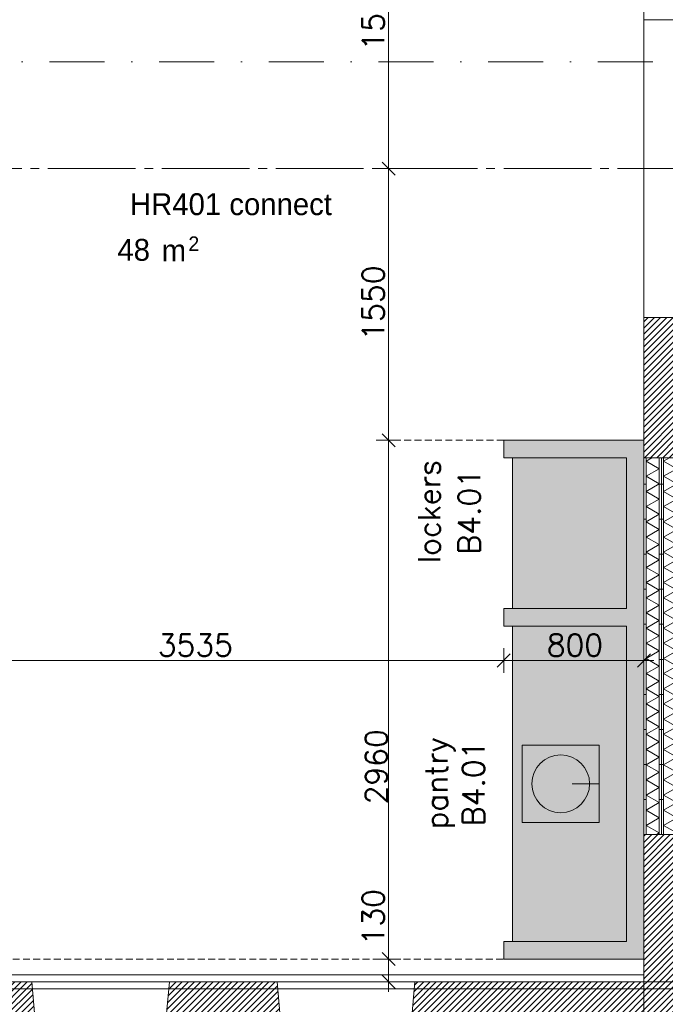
# Model space of a CAD drawing. Header units: millimetres. Extents: x -6136 to 498671, y -8363 to 238556.
# Tile 23 of 47: x 18039 to 21722, y 22232 to 27850. Entities that reach past the tile are written whole.
import ezdxf
from ezdxf.enums import TextEntityAlignment as Align

# ---------------------------------------------------------------- set-up
doc = ezdxf.new("R2010")
doc.units = ezdxf.units.MM
doc.header["$MEASUREMENT"] = 0
for name, pattern in [('B0204', [650, 500, -50, 50, -50]), ('B0302', [625.500011, 313.000011, -156.25, 0, -156.25]), ('B0702', [58.685, 39.06, -19.625001])]:
    doc.linetypes.add(name, pattern=pattern)
for name, color, linetype in [('21 Buitenwanden', 7, 'Continuous'), ('21 Buitenwanden Doorsnede-arcering', 7, 'Continuous'), ('21 Buitenwanden Laagscheidingslijnen', 7, 'Continuous'), ('21 Buitenwanden Ramen', 7, 'Continuous'), ('22 C Binnenwanden', 7, 'Continuous'), ('22 C Binnenwanden Doorsnede-arcering', 7, 'Continuous'), ('22 C Binnenwanden Ramen', 7, 'Continuous'), ('23 Vloeren', 7, 'Continuous'), ('67 Radiatoren - lijn', 7, 'Continuous'), ('82 Interieur Fase 1', 7, 'Continuous'), ('_ Nieuw Fase 1', 7, 'Continuous'), ('_ Nieuw Fase 1 2D arcering', 7, 'Continuous'), ('_ Nieuw Fase 1 Doorsnede-arcering', 7, 'Continuous'), ('_ Nieuw Fase 1 Laagscheidingslijnen', 7, 'Continuous'), ('A Lijn doorsnede', 7, 'Continuous'), ('A Maatvoering', 7, 'Continuous'), ('A Maatvoering 1_50', 7, 'Continuous'), ('A Stramien', 7, 'Continuous'), ('Z Ruimtebenaming fase 1', 7, 'Continuous'), ('Z Ruimtebenaming fase 1 Zone omranding', 7, 'Continuous'), ('Z Ruimtebenaming fase 1 Zone tekst', 7, 'Continuous')]:
    doc.layers.add(name, color=color, linetype=linetype)
doc.dimstyles.new('GENERATED_STYLE__1', dxfattribs={"dimtxt": 125, "dimasz": 71.25, "dimexe": 0.18, "dimexo": 0.0625, "dimgap": 0.09, "dimtad": 1, "dimtih": 1, "dimtoh": 1, "dimdec": 0, "dimzin": 0, "dimdsep": 46, "dimtxsty": 'Standard', "dimblk": 'ARROWHEAD_6', "dimblk1": 'ARROWHEAD_6', "dimblk2": 'ARROWHEAD_6', "dimcen": 0.09, "dimse1": 1, "dimse2": 1, "dimclrd": 1, "dimclre": 1, "dimclrt": 9, "dimadec": 0, "dimazin": 0, "dimtfac": 1, "dimtdec": 4, "dimtmove": 0, "dimatfit": 3, "dimfxl": 1, "dimtolj": 1, "dimtzin": 0, "dimarcsym": 0})
doc.dimstyles.new('GENERATED_STYLE__2', dxfattribs={"dimtxt": 125, "dimasz": 71.25, "dimexe": 0.18, "dimexo": 0.0625, "dimgap": 0.09, "dimtad": 1, "dimdec": 0, "dimzin": 0, "dimdsep": 46, "dimtxsty": 'Standard', "dimblk": 'ARROWHEAD_6', "dimblk1": 'ARROWHEAD_6', "dimblk2": 'ARROWHEAD_6', "dimcen": 0.09, "dimse1": 1, "dimse2": 1, "dimclrd": 1, "dimclre": 1, "dimclrt": 9, "dimadec": 0, "dimazin": 0, "dimtfac": 1, "dimtdec": 4, "dimtmove": 0, "dimatfit": 3, "dimfxl": 1, "dimtolj": 1, "dimtzin": 0, "dimarcsym": 0})
doc.dimstyles.new('GENERATED_STYLE__3', dxfattribs={"dimtxt": 125, "dimasz": 71.25, "dimexe": 0.18, "dimexo": 0.0625, "dimgap": 0.09, "dimtad": 1, "dimdec": 0, "dimzin": 0, "dimdsep": 46, "dimtxsty": 'Standard', "dimblk": 'ARROWHEAD_6', "dimblk1": 'ARROWHEAD_6', "dimblk2": 'ARROWHEAD_6', "dimcen": 0.09, "dimse1": 1, "dimse2": 1, "dimclrd": 1, "dimclre": 1, "dimclrt": 9, "dimadec": 0, "dimazin": 0, "dimtfac": 1, "dimtdec": 4, "dimtmove": 2, "dimatfit": 3, "dimfxl": 1, "dimtolj": 1, "dimtzin": 0, "dimarcsym": 0})
pattern_1 = [(45, (0, 0), (-91.9239, 91.9239), []), (45, (-45.96, 45.96), (-91.9239, 91.9239), [97.5, -32.5, 0, -32.5])]
pattern_2 = [(315, (0, 0), (26.516504, 26.516504), []), (45, (0, 0), (-26.516504, 26.516504), [])]
pattern_3 = [(45, (0, 0), (-17.67767, 17.67767), [])]
pattern_4 = [(45, (0, 0), (-26.516504, 26.516504), []), (135, (0, 0), (26.516504, 26.516504), [])]
pattern_5 = [(180, (0, 0), (0, 200), [])]

# ---------------------------------------------------------------- blocks, each defined once
blk = doc.blocks.new('connect_HR401_1_1', base_point=(19244, 26764.7))
at = {"layer": 'Z Ruimtebenaming fase 1 Zone tekst', "color": 2, "lineweight": 0}
blk.add_attdef('ROOM_NUMBER', text='', height=125, dxfattribs=at).set_placement((19244, 26859.8), align=Align.TOP_CENTER)
for tag, height, p in [('DUMMY_941', 125, (19891.8, 26901.4)), ('DUMMY_942', 125, (18596.1, 26641)), ('DUMMY_943', 125, (18596.1, 26599.4)), ('DUMMY_944', 125, (18802.1, 26595.5)), ('DUMMY_945', 83.3, (19000.9, 26613.3))]:
    blk.add_attdef(tag, text='', height=height, dxfattribs=at).set_placement(p, align=Align.TOP_LEFT)
blk = doc.blocks.new('Slab_1_1', base_point=(200, 32200))
at = {"layer": '23 Vloeren', "color": 1, "linetype": 'Continuous', "lineweight": 0, "flags": 128}
blk.add_lwpolyline([(200, 32200), (200, 7400), (4520, 7400), (4520, 8150), (8080, 8150), (8080, 7400), (12400, 7400), (12400, 22320), (21800, 22320), (21800, 20900), (46600, 20900), (46600, 25220), (45850, 25220), (45850, 28780), (46600, 28780), (46600, 33100), (21800, 33100), (21800, 31600), (12400, 31600), (12400, 28550), (8780, 28550), (8780, 30202.3), (7150, 30202.3), (7150, 32200)], close=True, dxfattribs=at)
blk = doc.blocks.new('Wall_5_1', base_point=(21600, 20700))
at = {"layer": '21 Buitenwanden Doorsnede-arcering', "linetype": 'Continuous', "lineweight": 0, "true_color": 0x000000}
h = blk.add_hatch(dxfattribs=at)
h.set_pattern_fill('220_Gewapend_beton___pre_2B', color=18, style=0, pattern_type=2)
h.set_pattern_definition(pattern_3)
h.paths.add_polyline_path([(21600, 22360), (21600, 22160), (21800, 22360)])
h = blk.add_hatch(dxfattribs=at)
h.set_pattern_fill('220_Gewapend_beton___pre_2B', color=18, style=0, pattern_type=2)
h.set_pattern_definition(pattern_3)
h.paths.add_polyline_path([(21600, 22160), (21800, 22160), (21800, 22360)])
h = blk.add_hatch(dxfattribs=at)
h.set_pattern_fill('415_Isolatie_ruit_0001', color=18, style=0, pattern_type=2)
h.set_pattern_definition(pattern_2)
h.paths.add_polyline_path([(21540, 22160), (21540, 22100), (21600, 22160)])
h = blk.add_hatch(dxfattribs=at)
h.set_pattern_fill('415_Isolatie_ruit_0001', color=18, style=0, pattern_type=2)
h.set_pattern_definition(pattern_2)
h.paths.add_polyline_path([(21540, 22100), (21600, 22100), (21600, 22160)])
h = blk.add_hatch(dxfattribs=at)
h.set_pattern_fill('220_Gewapend_beton___pre_2B', color=18, style=0, pattern_type=2)
h.set_pattern_definition(pattern_3)
h.paths.add_polyline_path([(21800, 20900), (21800, 22160), (21600, 22160), (21600, 20900)])
h = blk.add_hatch(dxfattribs=at)
h.set_pattern_fill('415_Isolatie_ruit_0001', color=18, style=0, pattern_type=2)
h.set_pattern_definition(pattern_2)
h.paths.add_polyline_path([(21600, 20700), (21600, 22100), (21540, 22100), (21540, 20700)])
h = blk.add_hatch(dxfattribs=at)
h.set_pattern_fill('160_Natuursteen_0001', color=18, style=0, pattern_type=2)
h.set_pattern_definition(pattern_1)
h.paths.add_polyline_path([(21440, 22030), (21440, 22000), (21470, 22030)])
h = blk.add_hatch(dxfattribs=at)
h.set_pattern_fill('160_Natuursteen_0001', color=18, style=0, pattern_type=2)
h.set_pattern_definition(pattern_1)
h.paths.add_polyline_path([(21440, 22000), (21470, 22000), (21470, 22030)])
h = blk.add_hatch(dxfattribs=at)
h.set_pattern_fill('160_Natuursteen_0001', color=18, style=0, pattern_type=2)
h.set_pattern_definition(pattern_1)
h.paths.add_polyline_path([(21470, 20570), (21470, 22000), (21440, 22000), (21440, 20570)])
at = {"layer": '21 Buitenwanden', "color": 1, "linetype": 'Continuous', "lineweight": 0, "flags": 128}
for points in [[(21800, 22360), (21600, 22360)], [(21800, 20900), (21800, 22360)]]:
    blk.add_lwpolyline(points, dxfattribs=at)
at = {"layer": '21 Buitenwanden', "color": 2, "linetype": 'Continuous', "lineweight": 0, "flags": 128}
blk.add_lwpolyline([(21440, 22000), (21440, 20570)], dxfattribs=at)
at = {"layer": '21 Buitenwanden Laagscheidingslijnen', "color": 1, "linetype": 'Continuous', "lineweight": 0}
for p, q in [((21600, 22160), (21540, 22160)), ((21600, 22160), (21600, 20900)), ((21540, 22100), (21470, 22100)), ((21540, 22100), (21540, 20700)), ((21600, 20900), (21600, 20700)), ((21540, 20700), (21540, 20640))]:
    blk.add_line(p, q, dxfattribs=at)
at = {"layer": '21 Buitenwanden Laagscheidingslijnen', "color": 2, "linetype": 'Continuous', "lineweight": 0}
for p, q in [((21470, 22030), (21440, 22030)), ((21470, 22030), (21470, 20640)), ((21470, 20640), (21470, 20570))]:
    blk.add_line(p, q, dxfattribs=at)
blk = doc.blocks.new('R rechthoekige opening 23')
at = {"layer": '22 C Binnenwanden Ramen', "color": 9, "linetype": 'Continuous', "lineweight": 0}
for p, q in [((-1075, 200), (1075, 200)), ((-1075, 0), (1075, 0))]:
    blk.add_line(p, q, dxfattribs=at)
at = {"layer": '22 C Binnenwanden Ramen', "color": 1, "linetype": 'Continuous', "lineweight": 0}
for p, q in [((-1075, 0), (-1075, 200)), ((1075, 0), (1075, 200))]:
    blk.add_line(p, q, dxfattribs=at)
blk = doc.blocks.new('Wall_6_1', base_point=(21600, 22360))
at = {"layer": '22 C Binnenwanden Doorsnede-arcering', "linetype": 'Continuous', "lineweight": 0, "true_color": 0x000000}
h = blk.add_hatch(dxfattribs=at)
h.set_pattern_fill('220_Gewapend_beton___pre_2B', color=18, style=0, pattern_type=2)
h.set_pattern_definition(pattern_3)
h.paths.add_polyline_path([(21800, 26150), (21600, 26150), (21600, 25350), (21800, 25350)])
h = blk.add_hatch(dxfattribs=at)
h.set_pattern_fill('220_Gewapend_beton___pre_2B', color=18, style=0, pattern_type=2)
h.set_pattern_definition(pattern_3)
h.paths.add_polyline_path([(21600, 23200), (21600, 22360), (21800, 22360), (21800, 23200)])
at = {"layer": '22 C Binnenwanden', "color": 1, "linetype": 'Continuous', "lineweight": 0}
for p, q in [((21600, 25350), (21800, 25350)), ((21600, 23200), (21800, 23200))]:
    blk.add_line(p, q, dxfattribs=at)
at = {"layer": '22 C Binnenwanden', "color": 1, "linetype": 'Continuous', "lineweight": 0, "flags": 128}
for points in [[(21800, 26150), (21600, 26150)], [(21600, 26150), (21600, 25350)], [(21800, 25350), (21800, 26150)], [(21600, 23200), (21600, 22360)], [(21800, 22360), (21800, 23200)], [(21600, 22360), (21800, 22360)]]:
    blk.add_lwpolyline(points, dxfattribs=at)
at = {"layer": '22 C Binnenwanden Ramen', "color": 1, "linetype": 'Continuous', "lineweight": 0, "xscale": -1, "zscale": 1000, "rotation": 270}
blk.add_blockref('R rechthoekige opening 23', (21600, 24275), dxfattribs=at)
blk = doc.blocks.new('R1 23')
at = {"layer": '21 Buitenwanden Ramen', "color": 9, "linetype": 'Continuous', "lineweight": 0}
for p, q in [((-375, 100), (375, 100)), ((-375, 70), (-375, 0)), ((375, 70), (375, 0)), ((-392.5, -260), (392.5, -260))]:
    blk.add_line(p, q, dxfattribs=at)
at = {"layer": '21 Buitenwanden Ramen', "color": 2, "linetype": 'Continuous', "lineweight": 0}
for p, q in [((-375, 100), (-375, 70)), ((375, 100), (375, 70))]:
    blk.add_line(p, q, dxfattribs=at)
at = {"layer": '21 Buitenwanden Ramen', "color": 1, "linetype": 'Continuous', "lineweight": 0}
for p, q in [((-375, 0), (-315, 0)), ((-375, 0), (-375, -60)), ((-375, 0), (-375, -60)), ((-315, 0), (-315, -60)), ((-315, 0), (315, 0)), ((315, -60), (315, 0)), ((315, 0), (375, 0)), ((375, 0), (375, -60)), ((375, 0), (375, -60)), ((-315, -30), (315, -30)), ((-375, -60), (-392.5, -260)), ((-315, -60), (-375, -60)), ((315, -60), (-315, -60)), ((375, -60), (315, -60)), ((375, -60), (392.5, -260))]:
    blk.add_line(p, q, dxfattribs=at)
blk = doc.blocks.new('R1 23_2')
at = {"layer": '21 Buitenwanden Ramen', "color": 9, "linetype": 'Continuous', "lineweight": 0}
for p, q in [((-375, 100), (375, 100)), ((-375, 70), (-375, 0)), ((375, 70), (375, 0)), ((-392.5, -260), (392.5, -260))]:
    blk.add_line(p, q, dxfattribs=at)
at = {"layer": '21 Buitenwanden Ramen', "color": 2, "linetype": 'Continuous', "lineweight": 0}
for p, q in [((-375, 100), (-375, 70)), ((375, 100), (375, 70))]:
    blk.add_line(p, q, dxfattribs=at)
at = {"layer": '21 Buitenwanden Ramen', "color": 1, "linetype": 'Continuous', "lineweight": 0}
for p, q in [((-375, 0), (-315, 0)), ((-375, 0), (-375, -60)), ((-375, 0), (-375, -60)), ((-315, 0), (-315, -50)), ((-315, 0), (-255, 0)), ((-315, -50), (-315, 0)), ((-255, 0), (255, 0)), ((-255, 0), (-255, -50)), ((-255, 0), (255, 0)), ((255, -50), (255, 0)), ((255, 0), (315, 0)), ((315, -50), (315, 0)), ((315, 0), (375, 0)), ((315, 0), (315, -50)), ((375, 0), (375, -60)), ((375, 0), (375, -60)), ((-315, -50), (-315, -60)), ((-255, -50), (-315, -50)), ((-255, -25), (255, -25)), ((255, -50), (-255, -50)), ((315, -50), (255, -50)), ((315, -60), (315, -50)), ((-375, -60), (-392.5, -260)), ((-315, -60), (-375, -60)), ((315, -60), (-315, -60)), ((375, -60), (315, -60)), ((375, -60), (392.5, -260))]:
    blk.add_line(p, q, dxfattribs=at)
blk = doc.blocks.new('Wall_27_1', base_point=(12400, 22160))
at = {"layer": '21 Buitenwanden Doorsnede-arcering', "linetype": 'Continuous', "lineweight": 0, "true_color": 0x000000}
h = blk.add_hatch(dxfattribs=at)
h.set_pattern_fill('220_Gewapend_beton___pre_2B', color=18, style=0, pattern_type=2)
h.set_pattern_definition(pattern_3)
h.paths.add_polyline_path([(12600, 22360), (12400, 22360), (12400, 22160), (12600, 22160)])
h = blk.add_hatch(dxfattribs=at)
h.set_pattern_fill('220_Gewapend_beton___pre_2B', color=18, style=0, pattern_type=2)
h.set_pattern_definition(pattern_3)
h.paths.add_polyline_path([(12600, 22160), (13925, 22160), (13907.5, 22360), (12600, 22360)])
h = blk.add_hatch(dxfattribs=at)
h.set_pattern_fill('220_Gewapend_beton___pre_2B', color=18, style=0, pattern_type=2)
h.set_pattern_definition(pattern_3)
h.paths.add_polyline_path([(14692.5, 22360), (14675, 22160), (15325, 22160), (15307.5, 22360)])
h = blk.add_hatch(dxfattribs=at)
h.set_pattern_fill('220_Gewapend_beton___pre_2B', color=18, style=0, pattern_type=2)
h.set_pattern_definition(pattern_3)
h.paths.add_polyline_path([(16092.5, 22360), (16075, 22160), (16725, 22160), (16707.5, 22360)])
h = blk.add_hatch(dxfattribs=at)
h.set_pattern_fill('220_Gewapend_beton___pre_2B', color=18, style=0, pattern_type=2)
h.set_pattern_definition(pattern_3)
h.paths.add_polyline_path([(17492.5, 22360), (17475, 22160), (18125, 22160), (18107.5, 22360)])
h = blk.add_hatch(dxfattribs=at)
h.set_pattern_fill('220_Gewapend_beton___pre_2B', color=18, style=0, pattern_type=2)
h.set_pattern_definition(pattern_3)
h.paths.add_polyline_path([(18892.5, 22360), (18875, 22160), (19525, 22160), (19507.5, 22360)])
h = blk.add_hatch(dxfattribs=at)
h.set_pattern_fill('220_Gewapend_beton___pre_2B', color=18, style=0, pattern_type=2)
h.set_pattern_definition(pattern_3)
h.paths.add_polyline_path([(20292.5, 22360), (20275, 22160), (21600, 22160), (21600, 22360)])
h = blk.add_hatch(dxfattribs=at)
h.set_pattern_fill('415_Isolatie_ruit_0001', color=18, style=0, pattern_type=2)
h.set_pattern_definition(pattern_4)
h.paths.add_polyline_path([(12660, 22160), (12600, 22160), (12600, 22100), (12660, 22100)])
h = blk.add_hatch(dxfattribs=at)
h.set_pattern_fill('415_Isolatie_ruit_0001', color=18, style=0, pattern_type=2)
h.set_pattern_definition(pattern_4)
h.paths.add_polyline_path([(12660, 22160), (12660, 22100), (13925, 22100), (13925, 22160)])
h = blk.add_hatch(dxfattribs=at)
h.set_pattern_fill('415_Isolatie_ruit_0001', color=18, style=0, pattern_type=2)
h.set_pattern_definition(pattern_4)
h.paths.add_polyline_path([(14675, 22100), (15325, 22100), (15325, 22160), (14675, 22160)])
h = blk.add_hatch(dxfattribs=at)
h.set_pattern_fill('415_Isolatie_ruit_0001', color=18, style=0, pattern_type=2)
h.set_pattern_definition(pattern_4)
h.paths.add_polyline_path([(16725, 22160), (16075, 22160), (16075, 22100), (16725, 22100)])
h = blk.add_hatch(dxfattribs=at)
h.set_pattern_fill('415_Isolatie_ruit_0001', color=18, style=0, pattern_type=2)
h.set_pattern_definition(pattern_4)
h.paths.add_polyline_path([(17475, 22100), (18125, 22100), (18125, 22160), (17475, 22160)])
h = blk.add_hatch(dxfattribs=at)
h.set_pattern_fill('415_Isolatie_ruit_0001', color=18, style=0, pattern_type=2)
h.set_pattern_definition(pattern_4)
h.paths.add_polyline_path([(19525, 22160), (18875, 22160), (18875, 22100), (19525, 22100)])
h = blk.add_hatch(dxfattribs=at)
h.set_pattern_fill('415_Isolatie_ruit_0001', color=18, style=0, pattern_type=2)
h.set_pattern_definition(pattern_4)
h.paths.add_polyline_path([(21540, 22160), (20275, 22160), (20275, 22100), (21540, 22100)])
h = blk.add_hatch(dxfattribs=at)
h.set_pattern_fill('160_Natuursteen_0001', color=18, style=0, pattern_type=2)
h.set_pattern_definition(pattern_1)
h.paths.add_polyline_path([(12760, 22030), (12730, 22030), (12730, 22000), (12760, 22000)])
h = blk.add_hatch(dxfattribs=at)
h.set_pattern_fill('160_Natuursteen_0001', color=18, style=0, pattern_type=2)
h.set_pattern_definition(pattern_1)
h.paths.add_polyline_path([(12760, 22000), (13925, 22000), (13925, 22030), (12760, 22030)])
h = blk.add_hatch(dxfattribs=at)
h.set_pattern_fill('160_Natuursteen_0001', color=18, style=0, pattern_type=2)
h.set_pattern_definition(pattern_1)
h.paths.add_polyline_path([(14675, 22000), (15325, 22000), (15325, 22030), (14675, 22030)])
h = blk.add_hatch(dxfattribs=at)
h.set_pattern_fill('160_Natuursteen_0001', color=18, style=0, pattern_type=2)
h.set_pattern_definition(pattern_1)
h.paths.add_polyline_path([(16075, 22000), (16725, 22000), (16725, 22030), (16075, 22030)])
h = blk.add_hatch(dxfattribs=at)
h.set_pattern_fill('160_Natuursteen_0001', color=18, style=0, pattern_type=2)
h.set_pattern_definition(pattern_1)
h.paths.add_polyline_path([(17475, 22000), (18125, 22000), (18125, 22030), (17475, 22030)])
h = blk.add_hatch(dxfattribs=at)
h.set_pattern_fill('160_Natuursteen_0001', color=18, style=0, pattern_type=2)
h.set_pattern_definition(pattern_1)
h.paths.add_polyline_path([(18875, 22000), (19525, 22000), (19525, 22030), (18875, 22030)])
h = blk.add_hatch(dxfattribs=at)
h.set_pattern_fill('160_Natuursteen_0001', color=18, style=0, pattern_type=2)
h.set_pattern_definition(pattern_1)
h.paths.add_polyline_path([(20275, 22000), (21440, 22000), (21440, 22030), (20275, 22030)])
at = {"layer": '21 Buitenwanden', "color": 1, "linetype": 'Continuous', "lineweight": 0}
for p, q in [((13925, 22160), (13907.5, 22360)), ((14675, 22160), (14692.5, 22360)), ((15325, 22160), (15307.5, 22360)), ((16075, 22160), (16092.5, 22360)), ((16725, 22160), (16707.5, 22360)), ((17475, 22160), (17492.5, 22360)), ((18125, 22160), (18107.5, 22360)), ((18875, 22160), (18892.5, 22360)), ((19525, 22160), (19507.5, 22360)), ((20275, 22160), (20292.5, 22360)), ((13925, 22100), (13925, 22160)), ((14675, 22100), (14675, 22160)), ((15325, 22100), (15325, 22160)), ((16075, 22100), (16075, 22160)), ((16725, 22100), (16725, 22160)), ((17475, 22100), (17475, 22160)), ((18125, 22100), (18125, 22160)), ((18875, 22100), (18875, 22160)), ((19525, 22100), (19525, 22160)), ((20275, 22100), (20275, 22160))]:
    blk.add_line(p, q, dxfattribs=at)
at = {"layer": '21 Buitenwanden', "color": 9, "linetype": 'Continuous', "lineweight": 0}
for p, q in [((13925, 22030), (13925, 22100)), ((14675, 22030), (14675, 22100)), ((15325, 22030), (15325, 22100)), ((16075, 22030), (16075, 22100)), ((16725, 22030), (16725, 22100)), ((17475, 22030), (17475, 22100)), ((18125, 22030), (18125, 22100)), ((18875, 22030), (18875, 22100)), ((19525, 22030), (19525, 22100)), ((20275, 22030), (20275, 22100))]:
    blk.add_line(p, q, dxfattribs=at)
at = {"layer": '21 Buitenwanden', "color": 2, "linetype": 'Continuous', "lineweight": 0}
for p, q in [((13925, 22000), (13925, 22030)), ((14675, 22000), (14675, 22030)), ((15325, 22000), (15325, 22030)), ((16075, 22000), (16075, 22030)), ((16725, 22000), (16725, 22030)), ((17475, 22000), (17475, 22030)), ((18125, 22000), (18125, 22030)), ((18875, 22000), (18875, 22030)), ((19525, 22000), (19525, 22030)), ((20275, 22000), (20275, 22030))]:
    blk.add_line(p, q, dxfattribs=at)
at = {"layer": '21 Buitenwanden', "color": 1, "linetype": 'Continuous', "lineweight": 0, "flags": 128}
for points in [[(13907.5, 22360), (12400, 22360)], [(12400, 22160), (12400, 22360)], [(15307.5, 22360), (14692.5, 22360)], [(16707.5, 22360), (16092.5, 22360)], [(18107.5, 22360), (17492.5, 22360)], [(19507.5, 22360), (18892.5, 22360)], [(21600, 22360), (20292.5, 22360)], [(12400, 22100), (12400, 22160)]]:
    blk.add_lwpolyline(points, dxfattribs=at)
at = {"layer": '21 Buitenwanden', "color": 9, "linetype": 'Continuous', "lineweight": 0, "flags": 128}
blk.add_lwpolyline([(12400, 22030), (12400, 22100)], dxfattribs=at)
at = {"layer": '21 Buitenwanden', "color": 2, "linetype": 'Continuous', "lineweight": 0, "flags": 128}
for points in [[(12400, 22000), (12400, 22030)], [(12760, 22000), (13925, 22000)], [(14675, 22000), (15325, 22000)], [(16075, 22000), (16725, 22000)], [(17475, 22000), (18125, 22000)], [(18875, 22000), (19525, 22000)], [(20275, 22000), (21440, 22000)]]:
    blk.add_lwpolyline(points, dxfattribs=at)
at = {"layer": '21 Buitenwanden Laagscheidingslijnen', "color": 1, "linetype": 'Continuous', "lineweight": 0}
for p, q in [((12400, 22160), (12400, 22100)), ((12600, 22100), (12600, 22160)), ((12600, 22160), (13925, 22160)), ((14675, 22160), (15325, 22160)), ((16075, 22160), (16725, 22160)), ((17475, 22160), (18125, 22160)), ((18875, 22160), (19525, 22160)), ((20275, 22160), (21540, 22160)), ((21600, 22160), (21540, 22160)), ((12400, 22100), (12400, 22030)), ((12660, 22030), (12660, 22100)), ((12660, 22100), (13925, 22100)), ((14675, 22100), (15325, 22100)), ((16075, 22100), (16725, 22100)), ((17475, 22100), (18125, 22100)), ((18875, 22100), (19525, 22100)), ((20275, 22100), (21470, 22100)), ((21540, 22100), (21470, 22100)), ((12400, 22030), (12400, 22000))]:
    blk.add_line(p, q, dxfattribs=at)
at = {"layer": '21 Buitenwanden Laagscheidingslijnen', "color": 2, "linetype": 'Continuous', "lineweight": 0}
for p, q in [((12730, 22000), (12730, 22030)), ((12730, 22030), (13925, 22030)), ((14675, 22030), (15325, 22030)), ((16075, 22030), (16725, 22030)), ((17475, 22030), (18125, 22030)), ((18875, 22030), (19525, 22030)), ((20275, 22030), (21440, 22030)), ((21470, 22030), (21440, 22030))]:
    blk.add_line(p, q, dxfattribs=at)
at = {"layer": '21 Buitenwanden Ramen', "color": 1, "linetype": 'Continuous', "lineweight": 0, "xscale": -1, "zscale": 1000, "rotation": 180}
for name, p in [('R1 23', (14300, 22100)), ('R1 23_2', (15700, 22100)), ('R1 23', (17100, 22100)), ('R1 23_2', (18500, 22100)), ('R1 23', (19900, 22100))]:
    blk.add_blockref(name, p, dxfattribs=at)
blk = doc.blocks.new('*X378')
at = {"layer": '_ Nieuw Fase 1 Doorsnede-arcering', "color": 7, "linetype": 'Continuous', "lineweight": 0}
for p, q in [((21745, 25350), (21712.5, 25331.2)), ((21787.5, 25287.9), (21712.5, 25331.2)), ((21787.5, 25287.9), (21712.5, 25244.6)), ((21787.5, 25201.3), (21712.5, 25244.6)), ((21787.5, 25201.3), (21712.5, 25158)), ((21787.5, 25114.7), (21712.5, 25158)), ((21787.5, 25114.7), (21712.5, 25071.4)), ((21787.5, 25028.1), (21712.5, 25071.4)), ((21787.5, 25028.1), (21712.5, 24984.8)), ((21787.5, 24941.5), (21712.5, 24984.8)), ((21787.5, 24941.5), (21712.5, 24898.2)), ((21787.5, 24854.9), (21712.5, 24898.2)), ((21787.5, 24854.9), (21712.5, 24811.6)), ((21787.5, 24768.3), (21712.5, 24811.6)), ((21787.5, 24768.3), (21712.5, 24725)), ((21787.5, 24681.7), (21712.5, 24725)), ((21787.5, 24681.7), (21712.5, 24638.4)), ((21787.5, 24595.1), (21712.5, 24638.4)), ((21787.5, 24595.1), (21712.5, 24551.8)), ((21787.5, 24508.5), (21712.5, 24551.8)), ((21787.5, 24508.5), (21712.5, 24465.2)), ((21787.5, 24421.9), (21712.5, 24465.2)), ((21787.5, 24421.9), (21712.5, 24378.6)), ((21787.5, 24335.3), (21712.5, 24378.6)), ((21787.5, 24335.3), (21712.5, 24292)), ((21787.5, 24248.7), (21712.5, 24292)), ((21787.5, 24248.7), (21712.5, 24205.4)), ((21787.5, 24162.1), (21712.5, 24205.4)), ((21787.5, 24162.1), (21712.5, 24118.8)), ((21787.5, 24075.5), (21712.5, 24118.8)), ((21787.5, 24075.5), (21712.5, 24032.2)), ((21787.5, 23988.9), (21712.5, 24032.2)), ((21787.5, 23988.9), (21712.5, 23945.6)), ((21787.5, 23902.3), (21712.5, 23945.6)), ((21787.5, 23902.3), (21712.5, 23859)), ((21787.5, 23815.7), (21712.5, 23859)), ((21787.5, 23815.7), (21712.5, 23772.4)), ((21787.5, 23729.1), (21712.5, 23772.4)), ((21787.5, 23729.1), (21712.5, 23685.8)), ((21787.5, 23642.5), (21712.5, 23685.8)), ((21787.5, 23642.5), (21712.5, 23599.2)), ((21787.5, 23555.9), (21712.5, 23599.2)), ((21787.5, 23555.9), (21712.5, 23512.6)), ((21787.5, 23469.3), (21712.5, 23512.6)), ((21787.5, 23469.3), (21712.5, 23426)), ((21787.5, 23382.7), (21712.5, 23426)), ((21787.5, 23382.7), (21712.5, 23339.4)), ((21787.5, 23296.1), (21712.5, 23339.4)), ((21787.5, 23296.1), (21712.5, 23252.8)), ((21787.5, 23209.5), (21712.5, 23252.8)), ((21787.5, 23209.5), (21771.1, 23200))]:
    blk.add_line(p, q, dxfattribs=at)
blk = doc.blocks.new('Wall_103_1', base_point=(21750, 25350))
at = {"layer": '_ Nieuw Fase 1 Doorsnede-arcering', "linetype": 'Continuous', "lineweight": 0, "true_color": 0x000000}
h = blk.add_hatch(dxfattribs=at)
h.set_pattern_fill('930_Lijnen_vert_200_0001', color=18, style=0, pattern_type=2)
h.set_pattern_definition(pattern_5)
h.paths.add_polyline_path([(21700, 25350), (21700, 23200), (21712.5, 23200), (21712.5, 25350)])
h = blk.add_hatch(dxfattribs=at)
h.set_pattern_fill('930_Lijnen_vert_200_0001', color=18, style=0, pattern_type=2)
h.set_pattern_definition(pattern_5)
h.paths.add_polyline_path([(21800, 23200), (21800, 25350), (21787.5, 25350), (21787.5, 23200)])
at = {"layer": '_ Nieuw Fase 1', "color": 1, "linetype": 'Continuous', "lineweight": 0, "flags": 128}
for points in [[(21700, 25350), (21700, 23200)], [(21800, 25350), (21700, 25350)], [(21800, 23200), (21800, 25350)], [(21700, 23200), (21800, 23200)]]:
    blk.add_lwpolyline(points, dxfattribs=at)
at = {"layer": '_ Nieuw Fase 1 Laagscheidingslijnen', "color": 1, "linetype": 'Continuous', "lineweight": 0}
for p, q in [((21712.5, 25350), (21712.5, 23200)), ((21787.5, 23200), (21787.5, 25350))]:
    blk.add_line(p, q, dxfattribs=at)
at = {"layer": '_ Nieuw Fase 1', "color": 1, "lineweight": 0}
blk.add_blockref('*X378', (0, 0), dxfattribs=at)
blk = doc.blocks.new('*X380')
at = {"layer": '_ Nieuw Fase 1 Doorsnede-arcering', "color": 7, "linetype": 'Continuous', "lineweight": 0}
for p, q in [((21645, 25350), (21612.5, 25331.2)), ((21687.5, 25287.9), (21612.5, 25331.2)), ((21687.5, 25287.9), (21612.5, 25244.6)), ((21687.5, 25201.3), (21612.5, 25244.6)), ((21687.5, 25201.3), (21612.5, 25158)), ((21687.5, 25114.7), (21612.5, 25158)), ((21687.5, 25114.7), (21612.5, 25071.4)), ((21687.5, 25028.1), (21612.5, 25071.4)), ((21687.5, 25028.1), (21612.5, 24984.8)), ((21687.5, 24941.5), (21612.5, 24984.8)), ((21687.5, 24941.5), (21612.5, 24898.2)), ((21687.5, 24854.9), (21612.5, 24898.2)), ((21687.5, 24854.9), (21612.5, 24811.6)), ((21687.5, 24768.3), (21612.5, 24811.6)), ((21687.5, 24768.3), (21612.5, 24725)), ((21687.5, 24681.7), (21612.5, 24725)), ((21687.5, 24681.7), (21612.5, 24638.4)), ((21687.5, 24595.1), (21612.5, 24638.4)), ((21687.5, 24595.1), (21612.5, 24551.8)), ((21687.5, 24508.5), (21612.5, 24551.8)), ((21687.5, 24508.5), (21612.5, 24465.2)), ((21687.5, 24421.9), (21612.5, 24465.2)), ((21687.5, 24421.9), (21612.5, 24378.6)), ((21687.5, 24335.3), (21612.5, 24378.6)), ((21687.5, 24335.3), (21612.5, 24292)), ((21687.5, 24248.7), (21612.5, 24292)), ((21687.5, 24248.7), (21612.5, 24205.4)), ((21687.5, 24162.1), (21612.5, 24205.4)), ((21687.5, 24162.1), (21612.5, 24118.8)), ((21687.5, 24075.5), (21612.5, 24118.8)), ((21687.5, 24075.5), (21612.5, 24032.2)), ((21687.5, 23988.9), (21612.5, 24032.2)), ((21687.5, 23988.9), (21612.5, 23945.6)), ((21687.5, 23902.3), (21612.5, 23945.6)), ((21687.5, 23902.3), (21612.5, 23859)), ((21687.5, 23815.7), (21612.5, 23859)), ((21687.5, 23815.7), (21612.5, 23772.4)), ((21687.5, 23729.1), (21612.5, 23772.4)), ((21687.5, 23729.1), (21612.5, 23685.8)), ((21687.5, 23642.5), (21612.5, 23685.8)), ((21687.5, 23642.5), (21612.5, 23599.2)), ((21687.5, 23555.9), (21612.5, 23599.2)), ((21687.5, 23555.9), (21612.5, 23512.6)), ((21687.5, 23469.3), (21612.5, 23512.6)), ((21687.5, 23469.3), (21612.5, 23426)), ((21687.5, 23382.7), (21612.5, 23426)), ((21687.5, 23382.7), (21612.5, 23339.4)), ((21687.5, 23296.1), (21612.5, 23339.4)), ((21687.5, 23296.1), (21612.5, 23252.8)), ((21687.5, 23209.5), (21612.5, 23252.8)), ((21687.5, 23209.5), (21671.1, 23200))]:
    blk.add_line(p, q, dxfattribs=at)
blk = doc.blocks.new('Wall_104_1', base_point=(21650, 25350))
at = {"layer": '_ Nieuw Fase 1 Doorsnede-arcering', "linetype": 'Continuous', "lineweight": 0, "true_color": 0x000000}
h = blk.add_hatch(dxfattribs=at)
h.set_pattern_fill('930_Lijnen_vert_200_0001', color=18, style=0, pattern_type=2)
h.set_pattern_definition(pattern_5)
h.paths.add_polyline_path([(21600, 25350), (21600, 23200), (21612.5, 23200), (21612.5, 25350)])
h = blk.add_hatch(dxfattribs=at)
h.set_pattern_fill('930_Lijnen_vert_200_0001', color=18, style=0, pattern_type=2)
h.set_pattern_definition(pattern_5)
h.paths.add_polyline_path([(21700, 23200), (21700, 25350), (21687.5, 25350), (21687.5, 23200)])
at = {"layer": '_ Nieuw Fase 1', "color": 1, "linetype": 'Continuous', "lineweight": 0, "flags": 128}
for points in [[(21600, 25350), (21600, 23200)], [(21700, 25350), (21600, 25350)], [(21700, 23200), (21700, 25350)], [(21600, 23200), (21700, 23200)]]:
    blk.add_lwpolyline(points, dxfattribs=at)
at = {"layer": '_ Nieuw Fase 1 Laagscheidingslijnen', "color": 1, "linetype": 'Continuous', "lineweight": 0}
for p, q in [((21612.5, 25350), (21612.5, 23200)), ((21687.5, 23200), (21687.5, 25350))]:
    blk.add_line(p, q, dxfattribs=at)
at = {"layer": '_ Nieuw Fase 1', "color": 1, "lineweight": 0}
blk.add_blockref('*X380', (0, 0), dxfattribs=at)
blk = doc.blocks.new('Wall_111_1', base_point=(21550, 22540))
at = {"layer": '_ Nieuw Fase 1 Doorsnede-arcering', "linetype": 'Continuous', "lineweight": 0, "true_color": 0xe89b00}
for points in [[(21600, 22590), (21600, 25450), (21500, 25450), (21500, 22590)], [(21500, 22590), (21500, 22490), (21600, 22490)], [(21600, 22590), (21500, 22590), (21600, 22490)]]:
    blk.add_hatch(color=42, dxfattribs=at).paths.add_polyline_path(points)
at = {"layer": '_ Nieuw Fase 1', "color": 1, "linetype": 'Continuous', "lineweight": 0, "flags": 128}
for points in [[(21500, 25450), (21600, 25450)], [(21600, 22490), (21600, 25450)], [(21500, 25350), (21500, 24490)], [(21500, 24390), (21500, 22590)], [(21600, 22490), (21500, 22490)]]:
    blk.add_lwpolyline(points, dxfattribs=at)
blk = doc.blocks.new('Wall_112_1', base_point=(20800, 22540))
at = {"layer": '_ Nieuw Fase 1 Doorsnede-arcering', "linetype": 'Continuous', "lineweight": 0, "true_color": 0xe89b00}
blk.add_hatch(color=42, dxfattribs=at).paths.add_polyline_path([(21500, 22590), (20800, 22590), (20800, 22490), (21500, 22490)])
at = {"layer": '_ Nieuw Fase 1', "color": 1, "linetype": 'Continuous', "lineweight": 0, "flags": 128}
for points in [[(21500, 22590), (20800, 22590)], [(20800, 22590), (20800, 22490)], [(20800, 22490), (21500, 22490)]]:
    blk.add_lwpolyline(points, dxfattribs=at)
blk = doc.blocks.new('Wall_113_1', base_point=(20800, 25400))
at = {"layer": '_ Nieuw Fase 1 Doorsnede-arcering', "linetype": 'Continuous', "lineweight": 0, "true_color": 0xe89b00}
blk.add_hatch(color=42, dxfattribs=at).paths.add_polyline_path([(20800, 25350), (21500, 25350), (21500, 25450), (20800, 25450)])
at = {"layer": '_ Nieuw Fase 1', "color": 1, "linetype": 'Continuous', "lineweight": 0, "flags": 128}
for points in [[(21500, 25450), (20800, 25450)], [(20800, 25450), (20800, 25350)], [(20800, 25350), (21500, 25350)]]:
    blk.add_lwpolyline(points, dxfattribs=at)
blk = doc.blocks.new('Wall_114_1', base_point=(20800, 24440))
at = {"layer": '_ Nieuw Fase 1 Doorsnede-arcering', "linetype": 'Continuous', "lineweight": 0, "true_color": 0xe89b00}
blk.add_hatch(color=42, dxfattribs=at).paths.add_polyline_path([(20800, 24390), (21500, 24390), (21500, 24490), (20800, 24490)])
at = {"layer": '_ Nieuw Fase 1', "color": 1, "linetype": 'Continuous', "lineweight": 0, "flags": 128}
for points in [[(21500, 24490), (20800, 24490)], [(20800, 24490), (20800, 24390)], [(20800, 24390), (21500, 24390)]]:
    blk.add_lwpolyline(points, dxfattribs=at)
blk = doc.blocks.new('*D433')
at = {"layer": 'A Maatvoering', "color": 1, "linetype": 'Continuous', "lineweight": 0}
for p, q in [((17837.8, 25487.5), (17912.8, 25412.5)), ((17945.6, 25450), (17805, 25450)), ((17875.3, 22360), (17875.3, 25450)), ((17837.8, 22397.5), (17912.8, 22322.5)), ((17945.6, 22360), (17805, 22360)), ((17875.3, 22303.8), (17875.3, 22360))]:
    blk.add_line(p, q, dxfattribs=at)
at = {"layer": 'A Maatvoering', "color": 9, "lineweight": 0, "insert": (17850.3, 23698.9), "char_height": 125, "attachment_point": 7, "rotation": 90}
blk.add_mtext('\\A1;{\\pql;\\Ftxt.shx;3090}', dxfattribs=at)
blk = doc.blocks.new('ARROWHEAD_6')
at = {"color": 0, "linetype": 'Continuous', "lineweight": 0}
for p, q in [((0, 0), (-1, 0)), ((-0.5, -0.5), (0.5, 0.5))]:
    blk.add_line(p, q, dxfattribs=at)
blk = doc.blocks.new('*D435')
at = {"layer": 'A Maatvoering', "color": 1, "linetype": 'Continuous', "lineweight": 0}
for p, q in [((17945.6, 28550), (17805, 28550)), ((17837.8, 28587.5), (17912.8, 28512.5)), ((17875.3, 26150), (17875.3, 28550)), ((17837.8, 26187.5), (17912.8, 26112.5)), ((17945.6, 26150), (17805, 26150))]:
    blk.add_line(p, q, dxfattribs=at)
at = {"layer": 'A Maatvoering', "color": 9, "lineweight": 0, "insert": (17850.3, 27143.9), "char_height": 125, "attachment_point": 7, "rotation": 90}
blk.add_mtext('\\A1;{\\pql;\\Ftxt.shx;2400}', dxfattribs=at)
blk = doc.blocks.new('*D452')
at = {"layer": 'A Maatvoering', "color": 1, "linetype": 'Continuous', "lineweight": 0}
for p, q in [((20213.7, 22490), (20073, 22490)), ((20105.9, 22527.5), (20180.9, 22452.5)), ((20143.4, 22360), (20143.4, 22490)), ((20105.9, 22397.5), (20180.9, 22322.5)), ((20213.7, 22360), (20073, 22360)), ((20143.4, 22303.8), (20143.4, 22360))]:
    blk.add_line(p, q, dxfattribs=at)
blk = doc.blocks.new('*D453')
at = {"layer": 'A Maatvoering', "color": 1, "linetype": 'Continuous', "lineweight": 0}
for p, q in [((20105.9, 25487.5), (20180.9, 25412.5)), ((20213.7, 25450), (20073, 25450)), ((20143.4, 22490), (20143.4, 25450)), ((20213.7, 22490), (20073, 22490)), ((20105.9, 22527.5), (20180.9, 22452.5))]:
    blk.add_line(p, q, dxfattribs=at)
at = {"layer": 'A Maatvoering', "color": 9, "lineweight": 0, "char_height": 125, "attachment_point": 7, "rotation": 90}
for s, insert in [('\\A1;{\\pql;\\Ftxt.shx;2960}', (20135.9, 23372.9)), ('\\A1;{\\pql;\\Ftxt.shx;130}', (20118.4, 22568.1))]:
    blk.add_mtext(s, dxfattribs=dict(at, insert=insert))
blk = doc.blocks.new('*D454')
at = {"layer": 'A Maatvoering', "color": 1, "linetype": 'Continuous', "lineweight": 0}
for p, q in [((20105.9, 27037.5), (20180.9, 26962.5)), ((20213.7, 27000), (20073, 27000)), ((20143.4, 25450), (20143.4, 27000)), ((20105.9, 25487.5), (20180.9, 25412.5)), ((20213.7, 25450), (20073, 25450))]:
    blk.add_line(p, q, dxfattribs=at)
at = {"layer": 'A Maatvoering', "color": 9, "lineweight": 0, "insert": (20118.4, 26018.9), "char_height": 125, "attachment_point": 7, "rotation": 90}
blk.add_mtext('\\A1;{\\pql;\\Ftxt.shx;1550}', dxfattribs=at)
blk = doc.blocks.new('*D455')
at = {"layer": 'A Maatvoering', "color": 1, "linetype": 'Continuous', "lineweight": 0}
for p, q in [((20143.4, 28550), (20143.4, 28606.3)), ((20213.7, 28550), (20073, 28550)), ((20180.9, 28512.5), (20105.9, 28587.5)), ((20143.4, 27000), (20143.4, 28550)), ((20105.9, 27037.5), (20180.9, 26962.5)), ((20213.7, 27000), (20073, 27000))]:
    blk.add_line(p, q, dxfattribs=at)
at = {"layer": 'A Maatvoering', "color": 9, "lineweight": 0, "insert": (20118.4, 27674), "char_height": 125, "attachment_point": 7, "rotation": 90}
blk.add_mtext('\\A1;{\\pql;\\Ftxt.shx;1550}', dxfattribs=at)
blk = doc.blocks.new('Standard grid marker')
at = {"layer": 'A Stramien', "color": 9, "linetype": 'B0204', "lineweight": 0}
blk.add_line((3000, 0), (67800, 0), dxfattribs=at)
at = {"layer": 'A Stramien', "color": 2, "lineweight": 0}
for tag, p in [('AC_MarkerText_1_0', (-175, -4.6)), ('AC_MarkerText_1_1', (70975, -4.6))]:
    blk.add_attdef(tag, text='', height=175, dxfattribs=at).set_placement(p, align=Align.MIDDLE_CENTER)
blk = doc.blocks.new('Standard grid marker_2')
at = {"layer": 'A Stramien', "color": 9, "linetype": 'B0204', "lineweight": 0}
blk.add_line((3000, 0), (37200, 0), dxfattribs=at)
at = {"layer": 'A Stramien', "color": 2, "lineweight": 0}
for tag, p in [('AC_MarkerText_1_0', (-175, -4.6)), ('AC_MarkerText_1_1', (40375, -4.6))]:
    blk.add_attdef(tag, text='', height=175, rotation=90, dxfattribs=at).set_placement(p, align=Align.MIDDLE_CENTER)
blk = doc.blocks.new('Ontwerp wasbak 23 KM')
at = {"layer": '_ Nieuw Fase 1', "color": 1, "linetype": 'Continuous', "lineweight": 0}
blk.add_line((220, 285), (220, 435), dxfattribs=at)
at = {"layer": '_ Nieuw Fase 1', "color": 1, "linetype": 'Continuous', "lineweight": 0, "flags": 128}
blk.add_lwpolyline([(0, 0), (440, 0), (440, 440), (0, 440)], close=True, dxfattribs=at)
at = {"layer": '_ Nieuw Fase 1', "color": 1, "linetype": 'Continuous', "lineweight": 0}
blk.add_circle((220, 220), 165, dxfattribs=at)
blk = doc.blocks.new('*D603')
at = {"layer": 'A Maatvoering', "color": 1, "linetype": 'Continuous', "lineweight": 0}
for p, q in [((17302.5, 24231.3), (17227.5, 24156.3)), ((17265, 24123.5), (17265, 24264.1)), ((20837.5, 24231.3), (20762.5, 24156.3)), ((20800, 24123.5), (20800, 24264.1)), ((17265, 24193.8), (20800, 24193.8))]:
    blk.add_line(p, q, dxfattribs=at)
at = {"layer": 'A Maatvoering', "color": 9, "lineweight": 0, "insert": (18826.4, 24218.8), "char_height": 125, "attachment_point": 7}
blk.add_mtext('\\A1;{\\pql;\\Ftxt.shx;3535}', dxfattribs=at)
blk = doc.blocks.new('*D604')
at = {"layer": 'A Maatvoering', "color": 1, "linetype": 'Continuous', "lineweight": 0}
for p, q in [((20837.5, 24231.3), (20762.5, 24156.3)), ((20800, 24123.5), (20800, 24264.1)), ((21562.5, 24156.3), (21637.5, 24231.3)), ((21600, 24123.5), (21600, 24264.1)), ((20800, 24193.8), (21600, 24193.8)), ((21600, 24193.8), (21656.3, 24193.8))]:
    blk.add_line(p, q, dxfattribs=at)
at = {"layer": 'A Maatvoering', "color": 9, "lineweight": 0, "insert": (21045.5, 24218.8), "char_height": 125, "attachment_point": 7}
blk.add_mtext('\\A1;{\\pql;\\Ftxt.shx;800}', dxfattribs=at)
blk = doc.blocks.new('Cutting Plane_3_1', base_point=(-1334.4, 27610))
at = {"layer": 'A Lijn doorsnede', "color": 9, "linetype": 'B0302', "lineweight": 0}
blk.add_line((-1184.4, 27610), (65907.1, 27610), dxfattribs=at)

msp = doc.modelspace()

# ---------------------------------------------------------------- hatches: boundary and pattern name
at = {"layer": '_ Nieuw Fase 1 2D arcering', "linetype": 'Continuous', "lineweight": 0}
for points in [[(20850, 24490), (21500, 24490), (21500, 25350), (20850, 25350)], [(20850, 22590), (21500, 22590), (21500, 24390), (20850, 24390)]]:
    msp.add_hatch(color=255, dxfattribs=at).paths.add_polyline_path(points)

# ---------------------------------------------------------------- linework, layer by layer
at = {"layer": '67 Radiatoren - lijn', "color": 9, "linetype": 'B0702', "lineweight": 0}
msp.add_lwpolyline([(12600, 22490), (21600, 22490)], dxfattribs=at)
at = {"layer": '_ Nieuw Fase 1 2D arcering', "color": 1, "linetype": 'Continuous', "lineweight": 0, "flags": 128}
for points in [[(20850, 24490), (21500, 24490), (21500, 25350), (20850, 25350)], [(20850, 22590), (21500, 22590), (21500, 24390), (20850, 24390)]]:
    msp.add_lwpolyline(points, close=True, dxfattribs=at)
at = {"layer": 'A Maatvoering 1_50', "color": 9, "linetype": 'B0702', "lineweight": 0}
msp.add_line((20800, 25450), (20143.4, 25450), dxfattribs=at)
at = {"layer": 'Z Ruimtebenaming fase 1 Zone omranding', "color": 7, "linetype": 'Continuous', "lineweight": 0, "flags": 128}
msp.add_lwpolyline([(13715, 22400), (21600, 22400), (21600, 26150), (21600, 27850), (21600, 28500), (13715, 28500)], close=True, dxfattribs=at)
msp.add_lwpolyline([(23600, 27850), (21600, 27850), (21600, 26150), (23650, 26150)], dxfattribs=at)

# ---------------------------------------------------------------- block references
at = {"layer": '21 Buitenwanden', "color": 1, "lineweight": 0}
for name, p in [('Wall_27_1', (12400, 22160)), ('Wall_5_1', (21600, 20700))]:
    msp.add_blockref(name, p, dxfattribs=at)
at = {"layer": '22 C Binnenwanden', "color": 1, "lineweight": 0}
msp.add_blockref('Wall_6_1', (21600, 22360), dxfattribs=at)
at = {"layer": '23 Vloeren', "color": 1, "linetype": 'Continuous', "lineweight": 0}
msp.add_blockref('Slab_1_1', (200, 32200), dxfattribs=at)
at = {"layer": '_ Nieuw Fase 1', "color": 1, "lineweight": 0}
for name, p in [('Wall_113_1', (20800, 25400)), ('Wall_111_1', (21550, 22540)), ('Wall_104_1', (21650, 25350)), ('Wall_103_1', (21750, 25350)), ('Wall_114_1', (20800, 24440)), ('Wall_112_1', (20800, 22540))]:
    msp.add_blockref(name, p, dxfattribs=at)
at = {"layer": '_ Nieuw Fase 1', "color": 1, "linetype": 'Continuous', "lineweight": 0, "zscale": 1000, "rotation": 270}
msp.add_blockref('Ontwerp wasbak 23 KM', (20905, 23710), dxfattribs=at)
at = {"layer": 'A Lijn doorsnede', "color": 9, "lineweight": 0}
msp.add_blockref('Cutting Plane_3_1', (-1334.4, 27610), dxfattribs=at)
at = {"layer": 'A Stramien', "color": 1, "linetype": 'Continuous', "lineweight": 0, "zscale": 1000, "rotation": 270}
msp.add_blockref('Standard grid marker_2', (21600, 37200), dxfattribs=at)
at = {"layer": 'A Stramien', "color": 1, "linetype": 'Continuous', "lineweight": 0, "zscale": 1000}
msp.add_blockref('Standard grid marker', (-3000, 27000), dxfattribs=at)
at = {"layer": 'Z Ruimtebenaming fase 1', "color": 2, "linetype": 'Continuous', "lineweight": 0}
msp.add_blockref('connect_HR401_1_1', (19244, 26764.7), dxfattribs=at).add_auto_attribs({'ROOM_NUMBER': 'HR401 connect', 'DUMMY_943': '48', 'DUMMY_944': ' m', 'DUMMY_945': '2'})

# ---------------------------------------------------------------- texts
at = {"layer": '82 Interieur Fase 1', "color": 9, "linetype": 'Continuous', "lineweight": 0, "char_height": 125, "attachment_point": 5, "rotation": 90}
for s, insert, line_spacing_factor in [('\\A1;{\\pqc;\\Ftxt.shx;lockers\\P\\pqc;\\Ftxt.shx;B4.01}', (20488.9, 25042.5), 1.099296), ('\\A1;{\\pqc;\\Ftxt.shx;pantry\\P\\pqc;\\Ftxt.shx;B4.01}', (20521.9, 23492.4), 1.013265)]:
    msp.add_mtext(s, dxfattribs=dict(at, insert=insert, line_spacing_factor=line_spacing_factor))

# ---------------------------------------------------------------- dimensions: what is measured, and where the dimension line sits
at = {"layer": 'A Maatvoering', "color": 1, "linetype": 'Continuous', "lineweight": 0}
for base, p1, p2, dimstyle, picture, middle in [((20143.4, 28550), (21600, 27000), (19200, 28550), 'GENERATED_STYLE__3', '*D455', (20055.9, 27864.6)), ((17875.3, 28550), (17215, 26150), (21600, 28550), 'GENERATED_STYLE__2', '*D435', (17787.8, 27334.5)), ((20143.4, 27000), (20800, 25450), (21600, 27000), 'GENERATED_STYLE__2', '*D454', (20055.9, 26209.5)), ((17875.3, 25450), (18892.5, 22360), (17265, 25450), 'GENERATED_STYLE__2', '*D433', (17787.8, 23889.5)), ((20143.4, 25450), (20800, 22490), (20800, 25450), 'GENERATED_STYLE__3', '*D453', (20073.4, 23563.5)), ((20143.4, 22490), (20275, 22360), (20800, 22490), 'GENERATED_STYLE__3', '*D452', (20055.9, 22711.1))]:
    dim = msp.add_linear_dim(base=base, p1=p1, p2=p2, angle=90, dimstyle=dimstyle, dxfattribs=at)
    dim.commit()
    dim.dimension.update_dxf_attribs({"geometry": picture, "text_midpoint": middle, "dimtype": 160, "text_rotation": 90})
for base, p1, p2, picture, middle in [((21600, 24193.8), (20800, 24440), (21600, 26150), '*D604', (21188.4, 24281.3)), ((20800, 24193.8), (17265, 25450), (20800, 24440), '*D603', (19017, 24281.3))]:
    dim = msp.add_linear_dim(base=base, p1=p1, p2=p2, dimstyle='GENERATED_STYLE__1', dxfattribs=at)
    dim.commit()
    dim.dimension.update_dxf_attribs({"geometry": picture, "text_midpoint": middle, "dimtype": 160})

doc.saveas('drawing.dxf')
